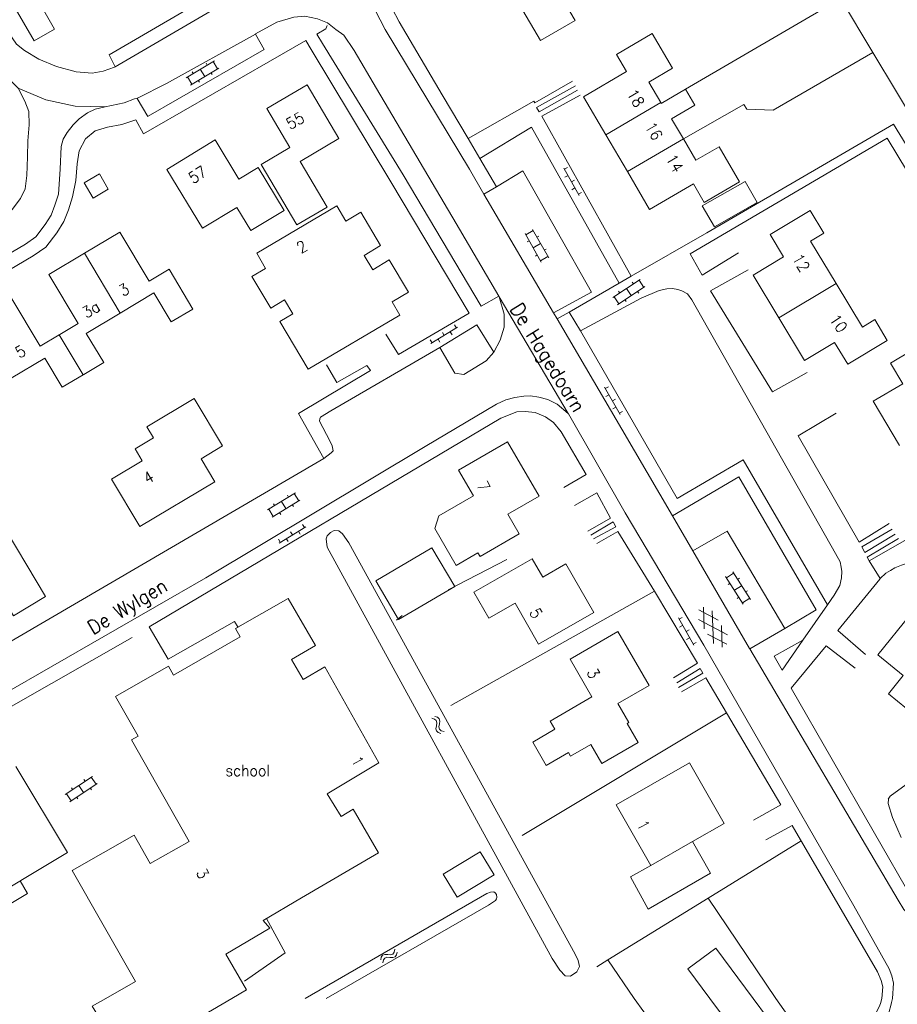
# Model space of a CAD drawing. Header units: metres. Extents: x 189705 to 199106, y 581686 to 588448.
# Tile 229 of 256: x 195446 to 195569, y 583999 to 584137. Entities that reach past the tile are written whole.
import ezdxf

# ---------------------------------------------------------------- set-up
doc = ezdxf.new("R2010")
doc.units = ezdxf.units.M
doc.layers.add('B-WA-OG-GBKN-G', color=7, linetype='Continuous', lineweight=18)
doc.styles.add('Style-STANDARD', font='STANDARD.shx')

msp = doc.modelspace()

# ---------------------------------------------------------------- linework, layer by layer
at = {"layer": 'B-WA-OG-GBKN-G'}
for p, q in [((195469.077, 584129.303), (195473.023, 584131.667)), ((195471.882, 584131.334), (195472.037, 584131.076)), ((195472.852, 584131.565), (195473.468, 584130.535)), ((195469.694, 584128.274), (195473.64, 584130.638)), ((195469.911, 584130.153), (195470.065, 584129.895)), ((195471.05, 584130.485), (195471.667, 584129.456)), ((195472.568, 584129.995), (195472.722, 584129.738)), ((195469.249, 584129.406), (195469.865, 584128.377)), ((195470.768, 584128.917), (195470.922, 584128.66)), ((195522.084, 584116.614), (195524.222, 584112.769)), ((195522.618, 584116.683), (195522.181, 584116.44)), ((195522.667, 584115.566), (195522.23, 584115.323)), ((195523.59, 584114.935), (195523.153, 584114.692)), ((195523.639, 584113.818), (195523.202, 584113.575)), ((195524.562, 584113.187), (195524.125, 584112.944)), ((195516.744, 584107.239), (195517.788, 584107.83)), ((195519.954, 584104), (195517.69, 584108.004)), ((195518.91, 584103.409), (195516.645, 584107.414)), ((195516.95, 584106.265), (195517.212, 584106.413)), ((195518.305, 584106.916), (195518.566, 584107.064)), ((195517.778, 584105.411), (195518.822, 584106.002)), ((195519.338, 584105.09), (195519.599, 584105.238)), ((195518.082, 584104.265), (195518.343, 584104.412)), ((195518.811, 584103.584), (195519.856, 584104.174)), ((195528.969, 584098.433), (195532.801, 584100.977)), ((195529.633, 584097.433), (195533.465, 584099.977)), ((195530.885, 584099.705), (195531.549, 584098.705)), ((195531.677, 584100.591), (195531.843, 584100.341)), ((195532.635, 584100.866), (195533.298, 584099.867)), ((195529.136, 584098.543), (195529.799, 584097.544)), ((195529.763, 584099.32), (195529.929, 584099.07)), ((195530.676, 584098.126), (195530.842, 584097.876)), ((195532.424, 584099.286), (195532.59, 584099.036)), ((195503.407, 584091.973), (195507.168, 584094.256)), ((195506.737, 584094.58), (195506.997, 584094.152)), ((195504.432, 584092.596), (195504.692, 584092.168)), ((195505.028, 584093.542), (195505.287, 584093.115)), ((195506.142, 584093.633), (195506.402, 584093.206)), ((195503.318, 584092.504), (195503.578, 584092.077)), ((195527.795, 584085.83), (195529.981, 584082.012)), ((195528.328, 584085.905), (195527.894, 584085.657)), ((195528.391, 584084.789), (195527.957, 584084.541)), ((195529.322, 584084.17), (195528.888, 584083.921)), ((195529.385, 584083.053), (195528.951, 584082.805)), ((195530.316, 584082.434), (195529.882, 584082.186)), ((195480.489, 584068.609), (195484.409, 584071.015)), ((195483.272, 584070.669), (195483.429, 584070.414)), ((195484.239, 584070.911), (195484.866, 584069.888)), ((195481.117, 584067.586), (195485.037, 584069.993)), ((195481.314, 584069.467), (195481.471, 584069.211)), ((195482.449, 584069.812), (195483.077, 584068.789)), ((195483.972, 584069.339), (195484.129, 584069.083)), ((195480.659, 584068.713), (195481.287, 584067.691)), ((195482.184, 584068.241), (195482.341, 584067.985)), ((195485.416, 584066.575), (195485.678, 584066.149)), ((195482.099, 584063.952), (195485.848, 584066.254)), ((195483.712, 584065.529), (195483.974, 584065.103)), ((195484.826, 584065.626), (195485.087, 584065.2)), ((195482.007, 584064.483), (195482.269, 584064.057)), ((195483.121, 584064.58), (195483.383, 584064.154)), ((195544.892, 584059.088), (195545.902, 584059.735)), ((195548.275, 584056.029), (195545.795, 584059.903)), ((195547.264, 584055.382), (195544.784, 584059.256)), ((195545.151, 584058.126), (195545.404, 584058.287)), ((195546.468, 584058.85), (195546.721, 584059.012)), ((195546.024, 584057.319), (195547.035, 584057.966)), ((195547.6, 584057.083), (195547.852, 584057.245)), ((195546.39, 584056.19), (195546.643, 584056.352)), ((195547.156, 584055.55), (195548.167, 584056.197)), ((195541.046, 584054.555), (195543.743, 584053.129)), ((195541.796, 584051.907), (195541.684, 584054.955)), ((195543.086, 584049.852), (195542.916, 584054.445)), ((195538.162, 584053.435), (195540.309, 584049.595)), ((195538.696, 584053.505), (195538.26, 584053.261)), ((195540.969, 584053.225), (195545.032, 584051.075)), ((195538.748, 584052.388), (195538.311, 584052.144)), ((195539.672, 584051.759), (195539.236, 584051.515)), ((195542.256, 584051.173), (195544.952, 584049.746)), ((195544.315, 584049.346), (195544.202, 584052.397)), ((195539.723, 584050.642), (195539.287, 584050.398)), ((195540.648, 584050.013), (195540.211, 584049.769)), ((195503.534, 584039.353), (195503.92, 584039.224)), ((195503.92, 584039.224), (195504.174, 584039.015)), ((195503.958, 584039.61), (195504.346, 584039.485)), ((195504.174, 584039.015), (195504.245, 584038.697)), ((195504.245, 584038.697), (195504.186, 584038.286)), ((195504.346, 584039.485), (195504.6, 584039.278)), ((195504.6, 584039.278), (195504.673, 584038.947)), ((195504.673, 584038.947), (195504.61, 584038.546)), ((195504.186, 584038.286), (195504.121, 584037.884)), ((195504.121, 584037.884), (195504.189, 584037.562)), ((195504.189, 584037.562), (195504.449, 584037.347)), ((195504.449, 584037.347), (195504.838, 584037.22)), ((195504.61, 584038.546), (195504.547, 584038.142)), ((195504.547, 584038.142), (195504.615, 584037.82)), ((195504.615, 584037.82), (195504.874, 584037.605)), ((195504.874, 584037.605), (195505.262, 584037.477)), ((195455.921, 584031.188), (195452.094, 584028.636)), ((195454.879, 584030.494), (195454.713, 584030.743)), ((195456.42, 584030.079), (195455.754, 584031.077)), ((195456.587, 584030.19), (195452.76, 584027.637)), ((195453.134, 584029.329), (195452.967, 584029.579)), ((195454.673, 584028.914), (195454.007, 584029.912)), ((195455.795, 584029.301), (195455.628, 584029.551)), ((195452.926, 584027.748), (195452.26, 584028.747)), ((195453.883, 584028.026), (195453.717, 584028.275)), ((195498.276, 584006.513), (195498.365, 584006.912)), ((195496.37, 584005.406), (195496.457, 584005.804)), ((195496.457, 584005.804), (195496.638, 584006.077)), ((195496.638, 584006.077), (195496.96, 584006.182)), ((195496.758, 584005.406), (195496.941, 584005.678)), ((195496.941, 584005.678), (195497.251, 584005.78)), ((195496.96, 584006.182), (195497.366, 584006.158)), ((195497.251, 584005.78), (195497.665, 584005.762)), ((195497.366, 584006.158), (195497.774, 584006.135)), ((195497.665, 584005.762), (195498.073, 584005.736)), ((195497.774, 584006.135), (195498.087, 584006.235)), ((195498.073, 584005.736), (195498.386, 584005.835)), ((195498.087, 584006.235), (195498.276, 584006.513)), ((195498.386, 584005.835), (195498.574, 584006.116)), ((195498.574, 584006.116), (195498.663, 584006.515)), ((195496.668, 584005.009), (195496.758, 584005.406))]:
    msp.add_line(p, q, dxfattribs=at)
at = {"layer": 'B-WA-OG-GBKN-G', "flags": 128}
for points in [[(195419.8, 584193.448), (195416.681, 584191.611), (195429.224, 584169.988), (195430.053, 584164.887), (195447.732, 584134.494), (195450.573, 584136.102), (195433.403, 584166.192), (195432.677, 584170.989), (195419.8, 584193.448)], [(195459.085, 584130.83), (195459.025, 584130.795), (195457.401, 584130.206), (195455.877, 584129.922), (195453.64, 584130.119), (195450.868, 584130.897), (195448.375, 584131.931), (195446.364, 584133.119), (195445.268, 584134.004), (195443.609, 584136.411), (195434.821, 584151.595), (195421, 584175.372), (195415.316, 584181.069), (195415.014, 584181.578)], [(195631.034, 584124.004), (195658.387, 584140.482), (195652.665, 584150.19), (195666.614, 584158.485), (195654.174, 584179.701), (195607.836, 584152.113), (195617.287, 584136.169), (195574.402, 584109.353), (195567.48, 584120.81), (195539.809, 584104.552), (195541.495, 584101.586), (195546.585, 584104.696)], [(195510.869, 584112.955), (195508.823, 584116.445), (195497.022, 584136.089), (195495.616, 584138.802), (195495.203, 584140.857), (195495.35, 584142.66), (195495.827, 584144.49), (195496.408, 584145.558), (195498.233, 584147.037), (195530.598, 584165.797), (195548.037, 584176.029)], [(195439.051, 584107.095), (195443.083, 584109.57), (195444.629, 584110.793), (195445.793, 584112.346), (195446.45, 584113.719), (195446.723, 584115.573), (195446.817, 584118.189), (195446.861, 584120.424), (195447.032, 584122.71), (195447, 584124.563), (195446.411, 584126.034), (195445.491, 584127.834), (195444.624, 584128.67), (195442.791, 584130.035), (195441.516, 584131.352), (195440.444, 584132.948), (195439.014, 584135.23), (195431.223, 584148.334), (195421.644, 584164.455), (195421.63, 584164.478)], [(195458.24, 584132.51), (195474.39, 584141.98), (195489.64, 584150.94)], [(195510.96, 584148.116), (195509.172, 584151.056), (195500.725, 584146.409), (195499.306, 584145.288), (195498.471, 584144.041), (195497.941, 584142.947), (195497.665, 584141.626), (195497.72, 584140.255), (195497.978, 584139.012), (195498.975, 584137.136), (195505.004, 584126.92), (195508.638, 584120.752)], [(195524.64, 584142.427), (195521.692, 584140.707), (195523.653, 584137.345), (195518.799, 584134.514), (195515.879, 584139.52), (195518.351, 584140.962), (195514.822, 584147.012), (195520.151, 584150.121)], [(195490.556, 584149.217), (195459.085, 584130.83)], [(195556.368, 584148.074), (195565.445, 584132.841), (195575.397, 584116.288), (195576.214, 584115.148), (195576.927, 584114.439), (195577.411, 584114.263), (195577.868, 584114.29), (195578.528, 584114.444), (195581.597, 584116.434), (195582.179, 584116.943), (195582.305, 584117.299), (195582.253, 584117.731), (195582.073, 584118.543), (195580.616, 584121.129), (195564.244, 584148.224)], [(195531.547, 584101.428), (195542.137, 584107.53), (195568.338, 584122.793), (195575.081, 584111.768), (195591.971, 584122.407), (195583.516, 584136.576), (195590.466, 584140.583), (195589.14, 584142.846)], [(195560.912, 584140.448), (195539.152, 584127.701)], [(195512.944, 584098.631), (195506.966, 584108.821), (195495.803, 584127.807), (195492.661, 584133.13), (195491.18, 584135.259), (195490.085, 584136.093), (195488.888, 584137.029), (195487.489, 584137.584), (195485.734, 584137.934), (195484.159, 584137.802), (195481.798, 584137.11), (195478.805, 584135.45), (195478.777, 584135.435)], [(195488.867, 584136.633), (195488.671, 584136.176), (195487.431, 584135.43), (195488.223, 584134.094)], [(195527.959, 584121.297), (195524.837, 584126.623), (195530.891, 584130.172), (195529.481, 584132.578), (195534.489, 584135.513), (195537.336, 584130.656), (195533.995, 584128.697), (195535.68, 584125.822)], [(195478.777, 584135.435), (195466.3, 584128.506), (195462.215, 584126.412), (195462.176, 584126.404)], [(195480.025, 584133.254), (195478.777, 584135.435)], [(195480.92, 584131.692), (195485.857, 584134.529), (195486.599, 584133.247)], [(195488.223, 584134.094), (195499.525, 584115.68)], [(195463.712, 584123.882), (195480.023, 584133.253)], [(195486.599, 584133.247), (195497.8, 584114.66)], [(195565.445, 584132.841), (195551.485, 584124.749), (195547.775, 584124.865), (195547.341, 584125.524), (195538.865, 584120.707)], [(195459.085, 584130.83), (195458.24, 584132.51)], [(195464.609, 584122.321), (195480.92, 584131.692)], [(195508.638, 584120.752), (195517.89, 584125.994), (195518.017, 584125.791), (195523.293, 584128.803)], [(195457.696, 584125.23), (195453.487, 584125.316), (195449.369, 584126.194), (195445.491, 584127.834)], [(195486.044, 584128.31), (195490.504, 584120.773), (195485.061, 584117.552), (195488.851, 584111.146), (195484.608, 584108.636), (195479.601, 584117.097), (195483.642, 584119.488), (195480.399, 584124.969), (195486.044, 584128.31)], [(195523.702, 584128.144), (195518.223, 584125.132), (195518.606, 584124.523), (195524.009, 584127.536)], [(195535.68, 584125.822), (195535.748, 584125.706), (195539.152, 584127.701), (195540.47, 584125.453), (195537.205, 584123.54), (195538.865, 584120.707)], [(195462.176, 584126.404), (195461.834, 584126.334), (195460.388, 584125.771), (195457.696, 584125.23), (195456.274, 584124.896), (195455.234, 584124.359), (195454.068, 584123.518), (195453.206, 584122.703), (195452.371, 584121.634), (195451.79, 584120.667), (195451.539, 584119.651), (195451.396, 584116.476), (195451.128, 584112.946), (195450.649, 584111.421), (195450.12, 584110.022), (195449.26, 584108.674), (195447.97, 584106.969), (195446.525, 584105.949), (195419.005, 584089.742)], [(195462.176, 584126.404), (195463.688, 584123.867)], [(195524.366, 584126.851), (195518.989, 584123.89), (195531.547, 584101.428)], [(195527.959, 584121.297), (195535.68, 584125.822)], [(195458.015, 584122.369), (195460.038, 584122.744), (195461.986, 584123.407)], [(195461.986, 584123.407), (195463.085, 584121.445), (195464.609, 584122.321)], [(195454.918, 584120.708), (195456.292, 584121.865), (195458.015, 584122.369)], [(195529.824, 584100.435), (195517.545, 584122.362), (195510.272, 584117.978), (195512.617, 584113.995)], [(195453.766, 584117.197), (195454.064, 584119.044), (195454.918, 584120.708)], [(195471.371, 584108.177), (195466.347, 584116.437), (195473.128, 584120.563), (195476.483, 584115.048), (195479.164, 584116.679), (195482.817, 584110.675), (195478.149, 584107.835), (195476.167, 584111.094), (195471.371, 584108.177)], [(195508.638, 584120.752), (195510.272, 584117.978)], [(195530.997, 584116.112), (195527.959, 584121.297)], [(195538.865, 584120.707), (195530.997, 584116.112)], [(195538.865, 584120.707), (195540.622, 584117.71), (195543.867, 584119.612), (195546.76, 584114.675), (195541.795, 584111.765), (195540.258, 584114.388), (195534.117, 584110.789), (195530.997, 584116.112)], [(195453.576, 584114.868), (195453.766, 584117.197)], [(195512.617, 584113.995), (195516.345, 584116.213), (195525.977, 584099.178), (195520.631, 584096.309)], [(195453.576, 584114.868), (195453.105, 584112.565), (195452.538, 584110.762), (195451.919, 584109.123), (195450.902, 584107.53), (195449.378, 584105.515), (195447.612, 584104.268), (195420.02, 584088.018)], [(195456.883, 584115.787), (195454.742, 584114.536), (195455.993, 584112.394), (195458.135, 584113.645), (195456.883, 584115.787)], [(195499.525, 584115.68), (195510.458, 584097.227), (195512.944, 584098.631)], [(195543.207, 584108.356), (195541.515, 584111.299), (195547.513, 584114.747), (195549.205, 584111.803), (195543.207, 584108.356)], [(195497.104, 584093.277), (195498.892, 584090.413), (195508.784, 584096.257), (195497.8, 584114.66)], [(195510.869, 584112.955), (195512.617, 584113.995)], [(195520.631, 584096.309), (195510.869, 584112.955)], [(195499.075, 584095.973), (195486.198, 584088.352), (195482.209, 584095.092), (195484.027, 584096.168), (195482.89, 584098.089), (195480.94, 584096.934), (195478.301, 584101.393), (195480.226, 584102.532), (195478.972, 584104.65), (195490.208, 584111.299), (195491.467, 584109.172), (195493.584, 584110.425), (195496.364, 584105.727), (195494.056, 584104.361), (195495.252, 584102.34), (195497.581, 584103.719), (195500.26, 584099.193), (195497.971, 584097.839), (195499.075, 584095.973)], [(195552.239, 584095.584), (195548.633, 584101.587), (195552.932, 584104.169), (195551.056, 584107.293), (195556.643, 584110.649), (195558.555, 584107.466), (195556.727, 584106.368), (195560.297, 584100.424)], [(195454.79, 584104.644), (195459.759, 584107.616), (195463.87, 584100.739), (195466.66, 584102.407), (195470.006, 584096.809), (195466.984, 584095.003), (195464.546, 584099.081), (195459.797, 584096.242)], [(195451.351, 584093.246), (195453.928, 584094.787), (195449.813, 584101.667), (195454.79, 584104.644)], [(195454.79, 584104.644), (195459.797, 584096.242)], [(195556.225, 584087.918), (195551.38, 584085.187), (195542.671, 584099.38), (195547.972, 584102.317)], [(195529.824, 584100.435), (195531.547, 584101.428)], [(195522.81, 584096.394), (195529.824, 584100.435)], [(195524.419, 584093.765), (195532.917, 584098.361), (195535.454, 584099.435), (195536.521, 584099.641), (195537.334, 584099.72), (195538.096, 584099.57), (195538.656, 584099.368), (195539.42, 584098.939), (195540.058, 584098.103), (195560.217, 584062.487), (195560.856, 584061.295), (195561.011, 584060.585), (195561.114, 584059.95), (195561.041, 584059.087), (195560.841, 584057.994), (195560.032, 584056.646), (195559.094, 584055.301)], [(195560.297, 584100.424), (195552.239, 584095.584)], [(195560.297, 584100.424), (195563.986, 584094.283), (195565.731, 584095.331), (195567.483, 584092.414), (195561.922, 584089.074), (195560.091, 584092.123), (195555.848, 584089.575), (195552.239, 584095.584)], [(195451.241, 584093.18), (195448.565, 584091.583), (195444.453, 584098.47)], [(195513.003, 584098.531), (195513.688, 584096.12), (195513.694, 584094.291), (195513.166, 584092.436), (195512.234, 584090.762)], [(195513.003, 584098.531), (195512.944, 584098.631)], [(195522.678, 584082.162), (195513.003, 584098.531)], [(195454.686, 584087.64), (195457.493, 584089.318), (195455.051, 584093.405), (195459.797, 584096.242)], [(195521.145, 584095.434), (195520.631, 584096.309)], [(195521.145, 584095.434), (195522.81, 584096.394)], [(195537.31, 584067.793), (195530.23, 584079.943), (195521.145, 584095.434)], [(195522.81, 584096.394), (195524.419, 584093.765)], [(195504.657, 584091.42), (195509.856, 584094.585), (195512.234, 584090.762)], [(195451.351, 584093.246), (195451.241, 584093.18)], [(195454.587, 584087.581), (195451.241, 584093.18)], [(195559.094, 584055.301), (195547.268, 584075.627), (195538.01, 584070.216), (195524.419, 584093.765)], [(195504.657, 584091.42), (195489.362, 584082.538), (195487.942, 584081.62), (195487.841, 584081.391), (195487.792, 584081.061), (195489.249, 584078.323), (195489.556, 584077.587), (195489.71, 584076.927), (195489.432, 584076.647), (195488.392, 584075.831)], [(195512.234, 584090.762), (195511.193, 584089.561), (195508.023, 584087.647), (195506.777, 584087.821), (195504.657, 584091.42)], [(195569.181, 584077.677), (195565.51, 584083.869), (195569.643, 584086.319), (195567.93, 584089.207), (195573.518, 584092.52), (195575.386, 584089.368), (195573.354, 584088.163), (195576.869, 584082.234)], [(195454.587, 584087.581), (195451.681, 584085.847), (195449.248, 584089.925), (195444.508, 584087.097)], [(195512.234, 584090.762), (195512.231, 584090.758), (195512.234, 584090.762)], [(195488.392, 584075.831), (195484.841, 584082.169), (195494.935, 584088.166), (195494.45, 584088.901), (195490.214, 584086.502), (195488.758, 584088.986)], [(195454.686, 584087.64), (195454.587, 584087.581)], [(195443.19, 584042.572), (195471.827, 584059.048), (195502.617, 584077.525), (195512.635, 584083.471), (195513.954, 584084.084), (195515.199, 584084.418), (195516.443, 584084.6), (195517.409, 584084.628), (195518.553, 584084.454), (195519.85, 584084.102), (195521.122, 584083.446), (195522.678, 584082.162)], [(195473.105, 584072.566), (195471.179, 584075.792), (195474.191, 584077.59), (195470.211, 584084.257), (195463.544, 584080.277), (195464.471, 584078.724), (195461.889, 584077.182), (195462.893, 584075.5), (195458.594, 584072.934), (195462.579, 584066.284), (195473.105, 584072.566)], [(195522.099, 584071.743), (195525.218, 584073.606), (195521.719, 584079.562), (195520.622, 584080.879), (195519.501, 584081.689), (195518.051, 584082.294), (195516.653, 584082.442), (195515.484, 584082.362), (195513.226, 584081.492), (195463.869, 584052.168), (195466.551, 584047.631), (195475.86, 584052.941), (195476.382, 584052.076)], [(195568.206, 584000), (195568.333, 584002.153), (195568.126, 584003.168), (195567.742, 584004.157), (195562.785, 584013.004), (195553.536, 584029.126), (195541.708, 584049.633), (195530.698, 584068.188), (195522.727, 584082.079), (195522.678, 584082.162)], [(195567.75, 584066.724), (195563.541, 584064.096), (195554.956, 584079.027), (195560.298, 584082.184)], [(195509.381, 584070.569), (195507.283, 584074.209), (195514.195, 584078.193), (195518.615, 584070.524), (195514.239, 584068.001), (195515.833, 584065.236), (195510.328, 584062.063), (195510.025, 584062.588)], [(195488.392, 584075.831), (195440.842, 584048.077)], [(195537.31, 584067.793), (195546.665, 584073.238), (195557.497, 584054.556), (195553.091, 584051.973)], [(195510.025, 584062.588), (195506.944, 584060.812), (195503.967, 584065.976), (195504.548, 584067.783), (195509.381, 584070.569)], [(195525.472, 584065.633), (195528.617, 584067.471), (195526.7, 584071.02), (195523.555, 584069.233)], [(195540.183, 584062.865), (195537.31, 584067.793)], [(195577.578, 584068.658), (195564.953, 584061.479), (195564.64, 584061.992), (195569.078, 584064.595)], [(195439.505, 584052.914), (195443.794, 584055.466), (195444.817, 584053.747), (195449.337, 584056.43), (195442.594, 584067.683), (195438.082, 584064.989), (195438.384, 584064.484), (195433.675, 584061.673), (195439.323, 584052.212), (195439.809, 584052.399), (195439.505, 584052.914)], [(195526.263, 584064.543), (195529.358, 584066.254), (195529.025, 584066.939), (195525.855, 584065.075)], [(195488.863, 584063.39), (195520.45, 584005.615), (195521.497, 584003.993), (195522.287, 584003.158), (195522.998, 584003.109), (195523.911, 584003.721), (195524.29, 584004.509), (195524.084, 584005.321), (195523.675, 584006.209), (195491.885, 584064.009), (195491.017, 584065.251), (195490.508, 584065.655), (195489.847, 584065.704), (195489.314, 584065.449), (195488.858, 584064.965), (195488.707, 584064.533), (195488.863, 584063.39)], [(195537.453, 584045.05), (195540.826, 584047.066), (195534.798, 584057.18), (195529.665, 584065.595), (195526.697, 584063.885)], [(195553.091, 584051.973), (195545.012, 584065.641), (195540.183, 584062.865)], [(195568.594, 584065.203), (195564.333, 584062.651), (195563.898, 584063.437), (195568.16, 584065.913)], [(195498.895, 584053.205), (195495.686, 584058.63), (195503.565, 584063.29), (195506.774, 584057.865), (195498.895, 584053.205)], [(195548.201, 584049.106), (195548.163, 584049.17), (195540.183, 584062.865)], [(195514.075, 584061.638), (195505.857, 584057.373)], [(195526.276, 584054.207), (195518.542, 584049.77), (195515.243, 584055.52), (195511.53, 584053.39), (195509.437, 584057.039), (195517.655, 584061.754), (195519.131, 584059.181), (195522.359, 584061.034), (195526.276, 584054.207)], [(195566.492, 584058.962), (195564.953, 584061.479)], [(195575.281, 584059.47), (195573.69, 584060.546), (195572.749, 584061.026), (195571.63, 584061.226), (195570.309, 584061.12), (195569.497, 584060.864), (195568.558, 584060.48), (195567.924, 584060.097), (195567.289, 584059.74), (195566.492, 584058.962)], [(195566.492, 584058.962), (195566.428, 584058.899), (195560.555, 584051.696), (195564.403, 584048.305)], [(195506.237, 584041.122), (195534.798, 584057.18)], [(195461.393, 584036.31), (195462.334, 584036.847), (195459.156, 584042.414), (195466.595, 584046.661), (195467.303, 584045.421), (195476.666, 584050.766), (195475.983, 584051.963), (195483.362, 584056.176)], [(195483.362, 584056.176), (195487.237, 584049.58), (195483.836, 584047.582), (195485.479, 584044.785), (195488.544, 584046.586)], [(195559.094, 584055.301), (195555.63, 584050.335)], [(195498.602, 584053.11), (195499.406, 584053.78)], [(195577.602, 584048.26), (195573.353, 584043.036), (195575.109, 584041.608), (195572.724, 584038.675), (195567.647, 584042.804), (195569.713, 584045.344), (195566.15, 584048.241), (195570.717, 584053.858)], [(195520.829, 584037.809), (195520.158, 584038.963), (195526.023, 584042.373), (195522.962, 584047.637), (195529.674, 584051.54), (195534.076, 584043.971), (195529.665, 584041.405), (195531.198, 584038.77), (195530.959, 584038.631), (195532.51, 584035.964), (195527.426, 584033.008), (195525.87, 584035.683), (195523.027, 584034.03), (195522.738, 584034.527)], [(195553.091, 584051.973), (195548.201, 584049.106)], [(195444.482, 584040.983), (195461.485, 584050.714)], [(195555.63, 584050.335), (195552.721, 584046.111), (195551.597, 584048.063), (195555.63, 584050.335)], [(195580.92, 584010.457), (195577.662, 584009.087), (195576.061, 584009.006), (195574.333, 584009.28), (195572.603, 584010.012), (195571.457, 584010.795), (195569.8, 584012.517), (195569.008, 584013.784), (195548.201, 584049.106)], [(195562.961, 584046.371), (195558.885, 584049.507), (195554, 584043.576), (195571.245, 584013.537), (195572.24, 584012.296), (195573.64, 584011.462), (195574.886, 584011.06), (195576.437, 584010.937), (195577.63, 584011.144), (195579.203, 584011.885), (195580.699, 584013.032), (195582.548, 584014.79), (195601.241, 584034.017), (195608.346, 584041.257)], [(195496.092, 584033.107), (195488.544, 584046.586)], [(195538.194, 584043.681), (195541.593, 584045.697), (195541.235, 584046.331), (195537.964, 584044.315)], [(195548.696, 584025.023), (195552.551, 584027.193), (195542.002, 584045.038), (195538.577, 584043.047)], [(195516.254, 584022.895), (195544.913, 584040.114)], [(195522.738, 584034.527), (195519.61, 584032.716), (195517.708, 584036.002), (195520.829, 584037.809)], [(195461.393, 584036.31), (195469.509, 584022.059), (195464.038, 584018.936), (195461.758, 584022.931), (195453.073, 584017.973), (195461.972, 584002.384), (195457.796, 584000)], [(195426.571, 584005.002), (195452.405, 584020.521), (195445.179, 584032.566)], [(195496.092, 584033.107), (195488.881, 584028.727), (195490.811, 584025.557), (195492.507, 584026.565), (195496.066, 584020.471)], [(195534.299, 584018.684), (195529.427, 584027.191), (195539.735, 584033.095), (195544.608, 584024.588), (195540.132, 584022.025)], [(195570.152, 584030.039), (195567.87, 584028.407), (195567.617, 584028), (195567.642, 584027.975), (195567.619, 584027.391), (195568.235, 584025.412), (195569.438, 584022.597)], [(195566.731, 584000), (195566.835, 584001.615), (195566.604, 584002.503), (195566.117, 584003.72), (195554.136, 584024.278), (195550.432, 584022.261)], [(195542.355, 584014.106), (195555.386, 584022.133)], [(195540.132, 584022.025), (195542.671, 584017.591), (195533.895, 584012.562), (195531.442, 584017.1), (195534.299, 584018.684)], [(195540.132, 584022.025), (195534.299, 584018.684)], [(195496.066, 584020.471), (195485.26, 584014.123)], [(195507.085, 584014.236), (195505.133, 584017.47), (195510.343, 584020.614), (195512.295, 584017.38), (195507.085, 584014.236)], [(195446.806, 584014.759), (195445.75, 584016.523)], [(195427.641, 584003.292), (195446.806, 584014.759)], [(195479.891, 584010.968), (195485.26, 584014.123)], [(195485.766, 584000), (195511.274, 584014.754), (195511.781, 584014.934), (195512.238, 584014.986), (195512.442, 584014.834), (195512.621, 584014.581), (195512.673, 584014.2), (195512.623, 584013.971), (195512.496, 584013.768), (195511.507, 584013.105), (195488.714, 584000)], [(195528.24, 584005.412), (195542.355, 584014.106)], [(195551.847, 584000), (195542.355, 584014.106)], [(195477.258, 584002.42), (195482.968, 584006.392), (195480.342, 584011.233)], [(195477.55, 584001.218), (195474.615, 584006.244), (195480.833, 584009.875)], [(195480.833, 584009.875), (195479.891, 584010.968)], [(195548.647, 584000), (195543.393, 584007.078), (195539.479, 584004.173), (195542.576, 584000)], [(195526.704, 584004.466), (195528.24, 584005.412)], [(195531.942, 584000), (195528.24, 584005.412)], [(195457.796, 584000), (195455.893, 583998.914), (195461.784, 583989.348), (195467.916, 583992.928), (195466.756, 583994.915), (195475.464, 584000)], [(195475.464, 584000), (195477.55, 584001.218)], [(195568.206, 584000), (195568.094, 583999.451), (195567.994, 583998.993), (195567.768, 583998.154), (195567.389, 583997.29), (195566.909, 583996.399), (195566.252, 583995.483), (195565.391, 583994.439), (195563.062, 583991.866), (195560.58, 583989.192), (195557.871, 583986.39), (195555.312, 583983.969), (195552.855, 583981.803), (195550.068, 583979.356), (195547.99, 583977.699), (195545.329, 583975.608), (195541.933, 583973.109), (195539.271, 583971.323), (195535.595, 583968.848), (195532.376, 583966.781), (195529.409, 583964.944), (195526.595, 583963.259)], [(195531.942, 584000), (195533.299, 583998.108), (195534.982, 583995.902), (195536.181, 583994.28), (195537.686, 583992.15), (195540.338, 583988.398), (195542.991, 583984.722), (195545.72, 583980.893)], [(195542.576, 584000), (195547.1, 583993.904), (195543.655, 583991.348), (195541.228, 583994.618), (195538.895, 583992.886), (195541.324, 583989.612), (195541.85, 583990.002), (195546.679, 583983.495), (195551.892, 583987.364), (195548.716, 583991.642), (195552.671, 583994.577), (195548.647, 584000)], [(195551.847, 584000), (195554.081, 583996.795), (195556.377, 583993.397), (195558.392, 583990.481)], [(195566.731, 584000), (195566.545, 583999.294), (195566.343, 583998.836), (195565.611, 583997.412), (195564.928, 583996.495), (195563.308, 583994.636), (195561.156, 583992.14), (195558.852, 583989.619), (195556.952, 583987.784), (195556.187, 583988.849), (195553.841, 583991.993)]]:
    msp.add_lwpolyline(points, dxfattribs=at)

# ---------------------------------------------------------------- texts
at = {"layer": 'B-WA-OG-GBKN-G', "style": 'Style-STANDARD'}
for s, height, rotation, p in [('18', 1.6, 300.92446, (195530.845, 584127.099)), ('55', 1.6, 29.33279, (195483.675, 584121.956)), ('16', 1.6, 300.41323, (195533.402, 584122.484)), ('14', 1.6, 299.74488, (195536.326, 584117.974)), ('57', 1.6, 32.75244, (195470.055, 584114.339)), ('2', 1.6, 30.79671, (195485.177, 584104.566)), ('12', 1.6, 300.5411, (195554.066, 584103.985)), ('3', 1.6, 30.87529, (195460.214, 584098.53)), ('3a', 1.6, 30.87529, (195455.065, 584095.452)), ('De Hagedoarn', 2, 301.67132, (195514.438, 584096.855)), ('10', 1.6, 304.40523, (195559.276, 584095.393)), ('5', 1.6, 30.79671, (195445.674, 584089.83)), ('4', 1.6, 30.8459, (195463.659, 584072.172)), ('7', 1.6, 297.76921, (195509.826, 584072.104)), ('De Wylgen', 2, 31.1308, (195456, 584051)), ('5', 1.6, 299.61691, (195517.173, 584054.258)), ('3', 1.6, 298.48701, (195525.229, 584045.826)), ('1', 1.6, 299.28283, (195492.156, 584033.483)), ('1', 1.6, 297.46223, (195532.257, 584024.517)), ('3', 1.6, 300.46264, (195470.387, 584017.667))]:
    msp.add_text(s, height=height, rotation=rotation, dxfattribs=at).set_placement(p)
msp.add_text('school', height=1.6, dxfattribs=at).set_placement((195474.581, 584031.228))

doc.saveas('drawing.dxf')
